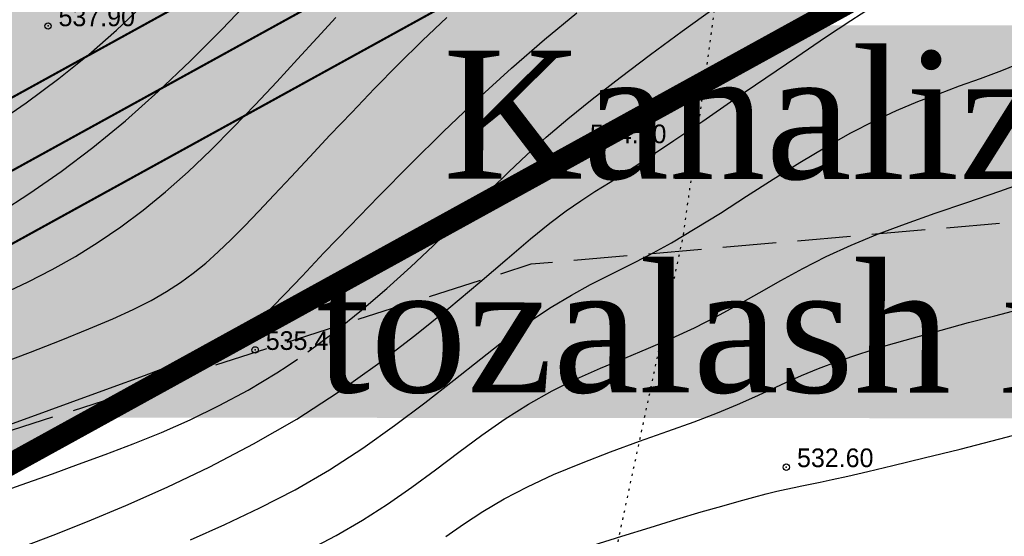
# Model space of a CAD drawing. Extents: x 0 to 363660, y 0 to 4201329.
# Tile 91 of 122: x 360548 to 360594, y 4200271 to 4200295. Entities that reach past the tile are written whole.
import ezdxf

# ---------------------------------------------------------------- set-up
doc = ezdxf.new("R2010")
doc.units = 0
doc.header["$LTSCALE"] = 0.5
doc.header["$MEASUREMENT"] = 0
doc.header["$PDMODE"] = 32
doc.header["$PDSIZE"] = 0.3
for name, pattern in [('CONTI', [0]), ('G_BUILDING_LINE', [3, 2, -1]), ('GOST2.303 6', [12, 8, -1.5, 1, -1.5]), ('STRIH_1', [3, 2, -1]), ('ДОРОГИ_ГРУНТ', [7, 5, -2]), ('Контура низ откосов  Штриховая 0.1-0.5 - - - - - - -', [0.6, 0.1, -0.5])]:
    doc.linetypes.add(name, pattern=pattern)
for name, color, linetype in [('(004) Точки рельефа', 7, 'Continuous'), ('(034) Формы рельефа', 32, 'Continuous'), ('GORIZDEFAULT', 32, 'CONTI'), ('PI_TTDEFAULT', 5, 'CONTI'), ('ХХХ Сув', 150, 'ИК_Водопровод -------в--------'), ('Штрих Стекло', 7, 'Continuous')]:
    doc.layers.add(name, color=color, linetype=linetype)
doc.layers.add('(032) Горизонтали утолщенные', color=32, linetype='Continuous', lineweight=30)
doc.layers.add('.', color=7, linetype='Continuous', lineweight=15)
doc.styles.add('D-431', font='d431.ttf')
doc.styles.get("Standard").update_dxf_attribs({"font": 'times.ttf'})
doc.styles.add('TimesNewRomanCyr', font='times.ttf', dxfattribs={"width": 0.5, "height": 1})
doc.linetypes.add('ИК_Водопровод -------в--------', pattern='A,9,-0.6,["В",Standard,S=1.2,R=0,X=0,Y=-0.6],-1.2', length=10.8)
doc.dimstyles.new('GENPLAN1', dxfattribs={"dimscale": 0.5, "dimtxt": 1, "dimasz": 1.2, "dimexe": 1.3, "dimexo": 1.5, "dimgap": 0.5, "dimtad": 1, "dimdec": 1, "dimzin": 0, "dimdsep": 46, "dimtxsty": 'TimesNewRomanCyr', "dimblk1": 'OBLIQUE', "dimblk2": 'OBLIQUE', "dimsah": 1, "dimcen": 1, "dimadec": 0, "dimazin": 0, "dimtfac": 0.75, "dimtdec": 1, "dimtix": 1, "dimtmove": 0, "dimatfit": 3, "dimfxl": 1, "dimtvp": 1.2, "dimtfill": 1, "dimlwd": 0, "dimlwe": 0, "dimarcsym": 0})

# ---------------------------------------------------------------- blocks, each defined once
blk = doc.blocks.new('gergrgrre')
at = {"layer": '(032) Горизонтали утолщенные', "color": 32}
for points in [[(360546.66, 4200278.86, 536), (360548.2, 4200279.44, 536), (360549.63, 4200280, 536), (360550.93, 4200280.52, 536), (360552.05, 4200281, 536), (360553.01, 4200281.44, 536), (360553.84, 4200281.86, 536), (360554.57, 4200282.28, 536), (360555.22, 4200282.7, 536), (360555.82, 4200283.14, 536), (360556.4, 4200283.61, 536), (360556.99, 4200284.13, 536), (360557.59, 4200284.71, 536), (360558.22, 4200285.34, 536), (360558.89, 4200286.04, 536), (360559.61, 4200286.81, 536), (360560.4, 4200287.65, 536), (360561.27, 4200288.58, 536), (360562.21, 4200289.59, 536), (360563.23, 4200290.66, 536), (360564.3, 4200291.78, 536), (360565.41, 4200292.91, 536), (360566.55, 4200294.03, 536), (360567.68, 4200295.11, 536)], [(360555.68, 4200270.65, 534), (360557.29, 4200271.36, 534), (360558.93, 4200272.14, 534), (360560.58, 4200272.99, 534), (360562.19, 4200273.93, 534), (360563.75, 4200274.94, 534), (360565.24, 4200276, 534), (360566.66, 4200277.07, 534), (360568.01, 4200278.13, 534), (360569.27, 4200279.13, 534), (360570.46, 4200280.06, 534), (360571.55, 4200280.87, 534), (360572.56, 4200281.55, 534), (360573.51, 4200282.11, 534), (360574.41, 4200282.6, 534), (360575.31, 4200283.06, 534), (360576.22, 4200283.51, 534), (360577.17, 4200284, 534), (360578.2, 4200284.56, 534), (360579.31, 4200285.22, 534), (360580.49, 4200285.95, 534), (360581.71, 4200286.74, 534), (360582.96, 4200287.53, 534), (360584.21, 4200288.31, 534), (360585.43, 4200289.05, 534), (360586.59, 4200289.71, 534), (360587.69, 4200290.27, 534), (360588.73, 4200290.75, 534), (360589.73, 4200291.17, 534), (360590.71, 4200291.54, 534), (360591.67, 4200291.9, 534), (360592.65, 4200292.25, 534), (360593.65, 4200292.63, 534), (360594.68, 4200293.05, 534)]]:
    blk.add_polyline3d(points, dxfattribs=at)
at = {"layer": '(034) Формы рельефа', "linetype": 'Контура низ откосов  Штриховая 0.1-0.5 - - - - - - -', "flags": 128}
blk.add_lwpolyline([(360589.088, 4200242.668), (360587.705, 4200243.278), (360578.456, 4200247.357), (360575.587, 4200252.782), (360574.721, 4200258.835), (360574.721, 4200265.997), (360578.755, 4200284.89), (360581.481, 4200304.656), (360579.37, 4200314.08), (360561.764, 4200357.786), (360556.279, 4200377.887), (360546.62, 4200399.62), (360536.38, 4200418.02), (360522.245, 4200430.06), (360515.173, 4200439.574), (360507.418, 4200450.007), (360505.582, 4200463.114), (360503.866, 4200475.374), (360498.116, 4200494.428), (360500.15, 4200507.7), (360499.18, 4200521.099), (360498.99, 4200540.38), (360504.242, 4200575.103), (360507.086, 4200605.662), (360505.315, 4200629.074), (360505.686, 4200646.206), (360502.28, 4200658.391), (360491.452, 4200684.326), (360483.224, 4200696.605), (360475.279, 4200704.884), (360460.273, 4200717.366), (360452.09, 4200727.191), (360440.499, 4200743.83), (360425.985, 4200757.822), (360416.473, 4200771.221), (360410.648, 4200787.414), (360404.398, 4200804.789), (360396.966, 4200820.326), (360395.32, 4200831.87), (360395.32, 4200844.595), (360396.661, 4200858.25), (360395.36, 4200875.434), (360394.837, 4200885.743), (360390.271, 4200903.813), (360386.636, 4200912.941), (360386.642, 4200930.777), (360385.427, 4200942.172), (360379.16, 4200953.324), (360362.03, 4200962.62)], dxfattribs=at)
at = {"layer": '(034) Формы рельефа', "linetype": 'ДОРОГИ_ГРУНТ', "flags": 128}
blk.add_lwpolyline([(360482.781, 4200258.269), (360503.36, 4200262.12), (360540.16, 4200273.49), (360571.629, 4200283.566), (360597.478, 4200285.82), (360621.43, 4200291.754), (360645.869, 4200300.203), (360663.014, 4200309.823), (360672.864, 4200318.692), (360696.547, 4200338.682), (360725.059, 4200358.436), (360749.385, 4200374.03), (360784.309, 4200395.099), (360811.615, 4200410.2), (360839.044, 4200435.53), (360866.689, 4200461.551), (360893.596, 4200482.577), (360919.739, 4200495.686), (360930.957, 4200499.104), (360950, 4200501.5), (360970.569, 4200508.087), (360980.41, 4200514.465), (360985.626, 4200527.791), (360988.679, 4200544.648), (360993.436, 4200584.307), (360994.52, 4200600.42), (360996.832, 4200613.062), (361003.742, 4200621.144), (361014.029, 4200628.488), (361032.05, 4200637.005), (361049.856, 4200645.42), (361060.221, 4200655.432), (361085.506, 4200687.483), (361100.578, 4200706.587), (361115.074, 4200727.431), (361116.743, 4200734.74), (361120.605, 4200787.819), (361123, 4200820.4), (361129.426, 4200846.644), (361137.082, 4200864.849), (361150.22, 4200896.626), (361157.514, 4200904.483), (361166.834, 4200910.639), (361181.725, 4200916.67), (361194.873, 4200924.395), (361209.205, 4200933.175), (361217.185, 4200942.931)], dxfattribs=at)
at = {"layer": 'GORIZDEFAULT', "color": 32}
for points in [[(360547.9, 4200270.35, 534.5), (360549.26, 4200270.87, 534.5), (360550.87, 4200271.51, 534.5), (360552.66, 4200272.26, 534.5), (360554.59, 4200273.11, 534.5), (360556.6, 4200274.07, 534.5), (360558.64, 4200275.14, 534.5), (360560.66, 4200276.3, 534.5), (360562.6, 4200277.56, 534.5), (360564.44, 4200278.88, 534.5), (360566.18, 4200280.21, 534.5), (360567.78, 4200281.5, 534.5), (360569.23, 4200282.72, 534.5), (360570.51, 4200283.81, 534.5), (360571.6, 4200284.74, 534.5), (360572.51, 4200285.47, 534.5), (360573.27, 4200286.05, 534.5), (360573.95, 4200286.52, 534.5), (360574.61, 4200286.96, 534.5), (360575.32, 4200287.4, 534.5), (360576.14, 4200287.91, 534.5), (360577.12, 4200288.55, 534.5), (360578.31, 4200289.34, 534.5), (360579.67, 4200290.26, 534.5), (360581.12, 4200291.26, 534.5), (360582.61, 4200292.28, 534.5), (360584.06, 4200293.27, 534.5), (360585.41, 4200294.18, 534.5), (360586.59, 4200294.97, 534.5), (360587.56, 4200295.59, 534.5)], [(360574.53, 4200270.39, 532.5), (360575.87, 4200270.82, 532.5), (360577.2, 4200271.23, 532.5), (360578.45, 4200271.61, 532.5), (360579.58, 4200271.95, 532.5), (360580.55, 4200272.23, 532.5), (360581.37, 4200272.46, 532.5), (360582.05, 4200272.65, 532.5), (360582.63, 4200272.8, 532.5), (360583.13, 4200272.92, 532.5), (360583.56, 4200273.02, 532.5), (360583.94, 4200273.1, 532.5), (360584.3, 4200273.18, 532.5), (360584.69, 4200273.25, 532.5), (360585.15, 4200273.35, 532.5), (360585.72, 4200273.47, 532.5), (360586.45, 4200273.63, 532.5), (360587.38, 4200273.84, 532.5), (360588.56, 4200274.12, 532.5), (360590.02, 4200274.48, 532.5), (360591.71, 4200274.9, 532.5), (360593.56, 4200275.37, 532.5), (360595.51, 4200275.89, 532.5)], [(360546.05, 4200275.63, 535.5), (360548.09, 4200276.36, 535.5), (360550.06, 4200277.08, 535.5), (360551.9, 4200277.75, 535.5), (360553.54, 4200278.35, 535.5), (360554.92, 4200278.87, 535.5), (360558.29, 4200280.28, 535.5), (360558.4, 4200280.38, 535.5), (360558.54, 4200280.52, 535.5), (360558.75, 4200280.73, 535.5), (360559.06, 4200281.06, 535.5), (360559.5, 4200281.52, 535.5), (360560.11, 4200282.16, 535.5), (360560.91, 4200283, 535.5), (360561.93, 4200284.08, 535.5), (360563.14, 4200285.34, 535.5), (360564.5, 4200286.74, 535.5), (360565.98, 4200288.24, 535.5), (360567.53, 4200289.77, 535.5), (360569.12, 4200291.28, 535.5), (360570.71, 4200292.73, 535.5), (360572.26, 4200294.08, 535.5), (360573.76, 4200295.32, 535.5)], [(360540.19, 4200270.51, 535), (360541.69, 4200271.05, 535), (360543.08, 4200271.55, 535), (360544.39, 4200272.01, 535), (360545.64, 4200272.46, 535), (360546.85, 4200272.89, 535), (360548.03, 4200273.31, 535), (360549.23, 4200273.74, 535), (360550.44, 4200274.19, 535), (360551.7, 4200274.65, 535), (360553, 4200275.14, 535), (360554.33, 4200275.68, 535), (360555.67, 4200276.27, 535), (360557.03, 4200276.93, 535), (360558.39, 4200277.65, 535), (360559.73, 4200278.46, 535), (360560.21, 4200278.78, 535), (360560.69, 4200279.1, 535)], [(360546.38, 4200290, 537.5), (360547.99, 4200291.11, 537.5), (360549.52, 4200292.25, 537.5), (360550.93, 4200293.38, 537.5), (360552.22, 4200294.51, 537.5), (360553.39, 4200295.62, 537.5)], [(360561.18, 4200279.45, 535), (360562.46, 4200280.4, 535), (360563.69, 4200281.4, 535), (360564.87, 4200282.42, 535), (360566, 4200283.43, 535), (360567.05, 4200284.42, 535), (360568.02, 4200285.36, 535), (360568.92, 4200286.24, 535), (360569.76, 4200287.07, 535), (360570.58, 4200287.88, 535), (360571.43, 4200288.68, 535), (360572.33, 4200289.5, 535), (360573.34, 4200290.36, 535), (360574.48, 4200291.29, 535), (360575.79, 4200292.3, 535), (360577.22, 4200293.37, 535), (360578.7, 4200294.46, 535), (360580.19, 4200295.54, 535)], [(360546.93, 4200282.18, 536.5), (360548.09, 4200282.73, 536.5), (360549.21, 4200283.31, 536.5), (360550.3, 4200283.92, 536.5), (360551.37, 4200284.58, 536.5), (360552.42, 4200285.3, 536.5), (360553.47, 4200286.08, 536.5), (360554.52, 4200286.94, 536.5), (360555.58, 4200287.88, 536.5), (360556.64, 4200288.89, 536.5), (360557.69, 4200289.95, 536.5), (360558.72, 4200291.02, 536.5), (360559.72, 4200292.1, 536.5), (360560.69, 4200293.15, 536.5), (360561.62, 4200294.16, 536.5), (360562.49, 4200295.11, 536.5)], [(360546.76, 4200285.98, 537), (360548.17, 4200286.88, 537), (360549.63, 4200287.9, 537), (360551.12, 4200289.02, 537), (360552.64, 4200290.27, 537), (360554.17, 4200291.64, 537), (360555.68, 4200293.08, 537), (360557.15, 4200294.55, 537), (360558.55, 4200296.01, 537), (360559.83, 4200297.39, 537), (360560.99, 4200298.65, 537), (360561.97, 4200299.74, 537), (360562.78, 4200300.62, 537), (360563.41, 4200301.31, 537), (360563.9, 4200301.84, 537), (360564.28, 4200302.24, 537), (360564.57, 4200302.54, 537), (360564.81, 4200302.77, 537), (360565.01, 4200302.95, 537), (360565.2, 4200303.12, 537), (360565.41, 4200303.29, 537), (360565.63, 4200303.47, 537), (360565.89, 4200303.69, 537), (360566.2, 4200303.95, 537)], [(360561.26, 4200270.2, 533.5), (360562.51, 4200270.85, 533.5), (360563.73, 4200271.56, 533.5), (360564.9, 4200272.32, 533.5), (360566.04, 4200273.12, 533.5), (360567.15, 4200273.93, 533.5), (360568.24, 4200274.75, 533.5), (360569.32, 4200275.55, 533.5), (360570.41, 4200276.31, 533.5), (360571.5, 4200277, 533.5), (360572.62, 4200277.62, 533.5), (360573.75, 4200278.18, 533.5), (360574.88, 4200278.68, 533.5), (360576.01, 4200279.16, 533.5), (360577.12, 4200279.62, 533.5), (360578.21, 4200280.09, 533.5), (360579.27, 4200280.58, 533.5), (360580.3, 4200281.1, 533.5), (360581.3, 4200281.65, 533.5), (360582.3, 4200282.21, 533.5), (360583.31, 4200282.79, 533.5), (360584.35, 4200283.36, 533.5), (360585.44, 4200283.92, 533.5), (360586.6, 4200284.45, 533.5), (360587.83, 4200284.96, 533.5), (360589.15, 4200285.45, 533.5), (360590.54, 4200285.94, 533.5), (360592.01, 4200286.44, 533.5), (360593.56, 4200286.98, 533.5), (360595.19, 4200287.56, 533.5)], [(360561.26, 4200270.2, 533.5), (360562.51, 4200270.85, 533.5), (360563.73, 4200271.56, 533.5), (360564.9, 4200272.32, 533.5), (360566.04, 4200273.12, 533.5), (360567.15, 4200273.93, 533.5), (360568.24, 4200274.75, 533.5), (360569.32, 4200275.55, 533.5), (360570.41, 4200276.31, 533.5), (360571.5, 4200277, 533.5), (360572.62, 4200277.62, 533.5), (360573.75, 4200278.18, 533.5), (360574.88, 4200278.68, 533.5), (360576.01, 4200279.16, 533.5), (360577.12, 4200279.62, 533.5), (360578.21, 4200280.09, 533.5), (360579.27, 4200280.58, 533.5), (360580.3, 4200281.1, 533.5), (360581.3, 4200281.65, 533.5), (360582.3, 4200282.21, 533.5), (360583.31, 4200282.79, 533.5), (360584.35, 4200283.36, 533.5), (360585.44, 4200283.92, 533.5), (360586.6, 4200284.45, 533.5), (360587.83, 4200284.96, 533.5), (360589.15, 4200285.45, 533.5), (360590.54, 4200285.94, 533.5), (360592.01, 4200286.44, 533.5), (360593.56, 4200286.98, 533.5), (360595.19, 4200287.56, 533.5)], [(360567.63, 4200270.8, 533), (360568.47, 4200271.38, 533), (360569.37, 4200271.97, 533), (360570.36, 4200272.56, 533), (360571.46, 4200273.13, 533), (360572.68, 4200273.7, 533), (360573.99, 4200274.24, 533), (360575.34, 4200274.76, 533), (360576.7, 4200275.26, 533), (360578.02, 4200275.73, 533), (360579.25, 4200276.18, 533), (360580.35, 4200276.59, 533), (360581.29, 4200276.98, 533), (360582.1, 4200277.34, 533), (360582.84, 4200277.68, 533), (360583.55, 4200278.01, 533), (360584.28, 4200278.34, 533), (360585.08, 4200278.67, 533), (360585.99, 4200279.01, 533), (360587.06, 4200279.37, 533), (360588.25, 4200279.74, 533), (360589.52, 4200280.11, 533), (360590.81, 4200280.47, 533), (360592.1, 4200280.82, 533), (360593.33, 4200281.14, 533), (360594.45, 4200281.43, 533)]]:
    blk.add_polyline3d(points, dxfattribs=at)
at = {"layer": 'PI_TTDEFAULT', "color": 5}
for p in [(360549.02, 4200294.71, 537.9), (360573.88, 4200289.22, 534.8), (360558.71, 4200279.54, 535.4), (360583.57, 4200274.05, 532.6)]:
    blk.add_point(p, dxfattribs=at)
at = {"layer": '(004) Точки рельефа', "style": 'D-431'}
for s, p in [('537.90', (360549.51, 4200294.7)), ('534.80', (360574.38, 4200289.22)), ('535.40', (360559.21, 4200279.54)), ('532.60', (360584.07, 4200274.05))]:
    blk.add_text(s, height=0.875, dxfattribs=at).set_placement(p)
blk = doc.blocks.new('_Oblique')
at = {"color": 0, "linetype": 'ByBlock', "lineweight": -2}
blk.add_line((-0.5, -0.5), (0.5, 0.5), dxfattribs=at)
blk = doc.blocks.new('*D485')
at = {"color": 0, "linetype": 'G_BUILDING_LINE', "lineweight": 0, "transparency": 16777216}
for p, q in [((360567.824, 4200308.657), (360568.725, 4200307.037)), ((360542.87, 4200293.394), (360568.409, 4200307.605)), ((360542.284, 4200294.447), (360543.186, 4200292.826))]:
    blk.add_line(p, q, dxfattribs=at)
at = {"layer": 'Defpoints', "color": 0, "linetype": 'Continuous', "transparency": 16777216}
for p in [(360567.459, 4200309.313), (360568.409, 4200307.605), (360541.92, 4200295.102)]:
    blk.add_point(p, dxfattribs=at)
at = {"color": 0, "linetype": 'Continuous', "lineweight": 0, "transparency": 16777216, "xscale": 0.6, "yscale": 0.6, "zscale": 0.6}
for p, rotation in [((360568.409, 4200307.605), 29.09275174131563), ((360542.87, 4200293.394), 209.0927517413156)]:
    blk.add_blockref('_Oblique', p, dxfattribs=dict(at, rotation=rotation))
at = {"color": 0, "linetype": 'Continuous', "transparency": 16777216, "insert": (360555.27, 4200301.164), "char_height": 1, "attachment_point": 5, "rotation": 29.0928, "style": 'TimesNewRomanCyr', "bg_fill": 3, "box_fill_scale": 1.25, "bg_fill_color": 256, "bg_fill_true_color": 13158600, "bg_fill_transparency": 0}
blk.add_mtext('29.2', dxfattribs=at)

msp = doc.modelspace()

# ---------------------------------------------------------------- hatches: boundary and pattern name
at = {"layer": '.', "ltscale": 0.149071}
h = msp.add_hatch(color=256, dxfattribs=at)
h.dxf.hatch_style = 1
h.set_gradient(color1=(255, 255, 255), tint=1)
h.paths.add_polyline_path([(359890.241, 4200193.891), (361190.241, 4200193.891), (361190.241, 4201328.891), (359890.241, 4201328.891)])
h.paths.add_polyline_path([(359905.241, 4201313.891), (361175.241, 4201313.891), (361175.241, 4200208.891), (359905.241, 4200208.891)], flags=16)
h = msp.add_hatch(color=256, dxfattribs=at)
h.dxf.hatch_style = 1
h.set_gradient(color1=(51, 204, 0), color2=(51, 204, 0), tint=1)
edge = h.paths.add_edge_path()
edge.add_line((361134.955, 4200608.327), (360514.494, 4200266.411))
edge.add_arc((360509.185, 4200276.045), 11, 226.1663, 298.8577, ccw=False)
edge.add_line((360501.567, 4200268.11), (360238.667, 4200520.519))
edge.add_line((360238.667, 4200520.519), (360063.771, 4200791.021))
edge.add_line((360063.771, 4200791.021), (360055.869, 4200786.666))
edge.add_line((360055.869, 4200786.666), (360231.678, 4200514.752))
edge.add_line((360231.678, 4200514.752), (360505.949, 4200251.426))
edge.add_line((360505.949, 4200251.426), (361159.312, 4200611.473))
edge.add_line((361159.312, 4200611.473), (360747.942, 4201168.046))
edge.add_line((360747.942, 4201168.046), (360739.99, 4201163.663))
edge.add_line((360739.99, 4201163.663), (361138.492, 4200624.499))
edge.add_arc((361129.646, 4200617.961), 11, -61.1423, 36.4685, ccw=False)
h.paths.add_polyline_path([(360635.673, 4200691.995), (360780.102, 4200429.905), (360566.526, 4200312.211), (360568.119, 4200309.29), (360507.955, 4200275.985), (360501.782, 4200287.198), (360494.307, 4200283.398), (360465.92, 4200310.652), (360492.99, 4200325.73), (360496.558, 4200319.096), (360521.869, 4200333.03), (360529.686, 4200318.832), (360555.304, 4200332.783), (360566.527, 4200312.211), (360586.689, 4200323.322), (360558.05, 4200375.292), (360464.998, 4200324.014), (360283.729, 4200498.05)], flags=16)
edge = h.paths.add_edge_path(flags=17)
edge.add_line((361133.667, 4200620.933), (360949.42, 4200870.214))
edge.add_arc((360945.4, 4200867.242), 5, 36.4685, 118.8577)
edge.add_line((360942.986, 4200871.621), (360648.845, 4200709.53))
edge.add_arc((360651.259, 4200705.151), 5, 118.8577, 208.8577)
edge.add_line((360646.88, 4200702.738), (360795.17, 4200433.642))
edge.add_arc((360799.549, 4200436.055), 5, 208.8577, 298.8577)
edge.add_line((360801.962, 4200431.676), (361132.059, 4200613.582))
edge.add_arc((361129.646, 4200617.961), 5, 298.8577, 396.4685)
h.paths.add_polyline_path([(360656.693, 4200703.578), (360944.264, 4200862.049), (361123.713, 4200619.259), (360801.122, 4200441.489)], flags=16)
edge = h.paths.add_edge_path(flags=17)
edge.add_line((360789.915, 4200430.746), (360641.624, 4200699.842))
edge.add_arc((360637.246, 4200697.429), 5, 28.8634, 118.8577)
edge.add_line((360634.832, 4200701.808), (360274.624, 4200503.308))
edge.add_arc((360277.037, 4200498.929), 5, 118.8577, 226.1663)
edge.add_line((360273.574, 4200495.323), (360505.722, 4200272.438))
edge.add_arc((360509.185, 4200276.045), 5, 226.1663, 298.8577)
edge.add_line((360511.598, 4200271.666), (360519.249, 4200275.882))
edge.add_line((360519.249, 4200275.882), (360524.504, 4200278.777))
edge.add_line((360524.504, 4200278.777), (360787.949, 4200423.954))
edge.add_arc((360785.536, 4200428.333), 5, 298.8577, 388.8577)
edge = h.paths.add_edge_path(flags=17)
edge.add_arc((360385.769, 4200927.93), 5, 28.8577, 118.8577)
edge.add_line((360383.356, 4200932.309), (360379.852, 4200930.379))
edge.add_line((360379.852, 4200930.379), (360528.625, 4200660.407))
edge.add_line((360528.625, 4200660.407), (360265.595, 4200515.46))
edge.add_line((360265.595, 4200515.46), (360250.316, 4200530.13))
edge.add_line((360250.316, 4200530.13), (360093.542, 4200772.602))
edge.add_line((360093.542, 4200772.602), (360090.338, 4200770.837))
edge.add_arc((360092.751, 4200766.458), 5, 118.8577, 212.8852)
edge.add_line((360088.552, 4200763.743), (360240.685, 4200528.449))
edge.add_line((360240.685, 4200528.449), (360243.327, 4200524.363))
edge.add_line((360243.327, 4200524.363), (360261.485, 4200506.929))
edge.add_arc((360264.948, 4200510.536), 5, 226.1663, 298.8577)
edge.add_line((360267.361, 4200506.157), (360536.472, 4200654.455))
edge.add_arc((360534.059, 4200658.834), 5, 298.8592, 388.857)
edge.add_line((360538.438, 4200661.247), (360390.148, 4200930.343))
edge = h.paths.add_edge_path(flags=17)
edge.add_line((360749.145, 4201133.884), (360745.026, 4201131.614))
edge.add_line((360745.026, 4201131.614), (360929.872, 4200881.521))
edge.add_line((360929.872, 4200881.521), (360645.109, 4200724.598))
edge.add_line((360645.109, 4200724.598), (360496.336, 4200994.569))
edge.add_line((360496.336, 4200994.569), (360492.833, 4200992.639))
edge.add_arc((360495.246, 4200988.26), 5, 118.8577, 208.8585)
edge.add_line((360490.867, 4200985.847), (360639.157, 4200716.751))
edge.add_arc((360643.536, 4200719.164), 5, 208.8577, 298.8514)
edge.add_line((360645.949, 4200714.785), (360938.218, 4200875.845))
edge.add_arc((360935.805, 4200880.224), 5, 298.8577, 396.4685)
edge.add_line((360939.826, 4200883.196), (360755.579, 4201132.477))
edge.add_arc((360751.558, 4201129.505), 5, 36.4694, 118.8577)
at = {"layer": 'Штрих Стекло', "linetype": 'Continuous'}
h = msp.add_hatch(color=5, dxfattribs=at)
h.dxf.hatch_style = 1
h.set_gradient(color1=(173, 173, 173), color2=(166, 166, 166), one_color=1, tint=0.65)
edge = h.paths.add_edge_path()
edge.add_line((360067.205, 4200806.615), (360049.645, 4200796.938))
edge.add_arc((360052.059, 4200792.559), 5, 32.8852, 118.8577, ccw=False)
edge.add_line((360056.257, 4200795.274), (360060.259, 4200789.085))
edge.add_line((360060.259, 4200789.085), (360069.039, 4200793.924))
edge.add_line((360069.039, 4200793.924), (360065.267, 4200799.758))
edge.add_arc((360069.63, 4200802.227), 5.014, 118.9259, 209.5037, ccw=False)
edge = h.paths.add_edge_path()
edge.add_line((360236.317, 4200517.23), (360498.797, 4200265.225))
edge.add_arc((360509.185, 4200276.045), 15, 226.1663, 298.8577)
edge.add_line((360516.425, 4200262.908), (361136.886, 4200604.824))
edge.add_arc((361129.646, 4200617.961), 15, 298.8577, 396.4685)
edge.add_line((361141.709, 4200626.877), (360736.189, 4201168.806))
edge.add_arc((360740.21, 4201171.777), 5, 118.8577, 216.4685, ccw=False)
edge.add_line((360737.797, 4201176.157), (360731.547, 4201172.713))
edge.add_line((360731.547, 4201172.713), (361139.296, 4200625.094))
edge.add_arc((361129.646, 4200617.961), 12, -61.1423, 36.4685, ccw=False)
edge.add_line((361135.438, 4200607.451), (360507.891, 4200266.197))
edge.add_line((360507.891, 4200266.197), (360237.512, 4200520.465))
edge.add_line((360237.512, 4200520.465), (360062.893, 4200790.537))
edge.add_line((360062.893, 4200790.537), (360060.259, 4200789.085))
edge.add_line((360060.259, 4200789.085), (360234.992, 4200518.836))
edge.add_arc((360242.55, 4200523.723), 9, 212.8852, 226.1663)
edge = h.paths.add_edge_path(flags=16)
edge.add_line((360274.624, 4200503.308), (360634.832, 4200701.808))
edge.add_arc((360637.246, 4200697.429), 5, 28.8577, 118.8577, ccw=False)
edge.add_line((360641.625, 4200699.842), (360789.915, 4200430.746))
edge.add_arc((360785.536, 4200428.333), 5, -61.1423, 28.8577, ccw=False)
edge.add_line((360787.949, 4200423.954), (360511.598, 4200271.666))
edge.add_arc((360509.185, 4200276.045), 5, 226.8238, 298.8577, ccw=False)
edge.add_line((360505.764, 4200272.399), (360273.569, 4200495.328))
edge.add_arc((360277.037, 4200498.929), 5, 118.8577, 226.0752, ccw=False)
h.paths.add_polyline_path([(360274.624, 4200503.308), (360631.329, 4200699.877), (360780.102, 4200429.905), (360509.832, 4200280.969)], flags=0)
edge = h.paths.add_edge_path(flags=16)
edge.add_line((360648.845, 4200709.53), (360942.986, 4200871.621))
edge.add_arc((360945.4, 4200867.242), 5, 36.4685, 118.8577, ccw=False)
edge.add_line((360949.42, 4200870.214), (361133.667, 4200620.933))
edge.add_arc((361129.646, 4200617.961), 5, -61.1423, 36.4685, ccw=False)
edge.add_line((361132.059, 4200613.582), (360801.962, 4200431.676))
edge.add_arc((360799.549, 4200436.055), 5, 208.8577, 298.8577, ccw=False)
edge.add_line((360795.17, 4200433.642), (360646.88, 4200702.738))
edge.add_arc((360651.259, 4200705.151), 5, 118.8577, 208.8577, ccw=False)
h.paths.add_polyline_path([(360652.349, 4200711.46), (360938.867, 4200869.351), (361123.713, 4200619.259), (360801.122, 4200441.489)], flags=0)
edge = h.paths.add_edge_path(flags=17)
edge.add_line((361139.296, 4200625.094), (360731.547, 4201172.713))
edge.add_line((360731.547, 4201172.713), (360723.659, 4201168.366))
edge.add_arc((360726.073, 4201163.987), 5, 36.4685, 118.8577, ccw=False)
edge.add_line((360730.093, 4201166.959), (360939.826, 4200883.196))
edge.add_arc((360935.805, 4200880.224), 5, -61.1423, 36.4685, ccw=False)
edge.add_line((360938.218, 4200875.845), (360645.95, 4200714.785))
edge.add_arc((360643.536, 4200719.164), 5, 208.8577, 298.8577, ccw=False)
edge.add_line((360639.157, 4200716.751), (360490.867, 4200985.847))
edge.add_arc((360495.246, 4200988.26), 5, 118.8577, 208.8577, ccw=False)
edge.add_line((360492.833, 4200992.639), (360478.82, 4200984.917))
edge.add_arc((360481.233, 4200980.538), 5, 28.8577, 118.8577, ccw=False)
edge.add_line((360485.612, 4200982.951), (360633.903, 4200713.855))
edge.add_arc((360629.523, 4200711.442), 5, -61.1423, 28.8555, ccw=False)
edge.add_line((360631.937, 4200707.063), (360550.485, 4200662.177))
edge.add_arc((360548.072, 4200666.557), 5, 208.8577, 298.8577, ccw=False)
edge.add_line((360543.693, 4200664.143), (360395.403, 4200933.239))
edge.add_arc((360399.782, 4200935.652), 5, 118.8577, 208.8577, ccw=False)
edge.add_line((360397.369, 4200940.032), (360749.145, 4201133.884))
edge.add_arc((360751.558, 4201129.505), 5, 36.4685, 118.8577, ccw=False)
edge.add_line((360755.579, 4201132.477), (360745.985, 4201145.458))
edge.add_arc((360741.964, 4201142.486), 5, -61.1423, 36.4685, ccw=False)
edge.add_line((360744.377, 4201138.107), (360086.378, 4200775.506))
edge.add_arc((360084.042, 4200779.927), 5, 212.8852, 297.8504, ccw=False)
edge.add_line((360079.844, 4200777.212), (360088.552, 4200763.743))
edge.add_arc((360092.751, 4200766.458), 5, 118.8577, 212.8852, ccw=False)
edge.add_line((360090.338, 4200770.837), (360383.356, 4200932.309))
edge.add_arc((360385.769, 4200927.93), 5, 28.8577, 118.8577, ccw=False)
edge.add_line((360390.148, 4200930.343), (360538.438, 4200661.248))
edge.add_arc((360534.059, 4200658.834), 5, -61.1423, 28.8577, ccw=False)
edge.add_line((360536.472, 4200654.455), (360267.361, 4200506.157))
edge.add_arc((360264.948, 4200510.536), 5, 226.1663, 298.8577, ccw=False)
edge.add_line((360261.485, 4200506.929), (360243.327, 4200524.363))
edge.add_line((360243.327, 4200524.363), (360069.039, 4200793.924))
edge.add_line((360069.039, 4200793.924), (360062.893, 4200790.537))
edge.add_line((360062.893, 4200790.537), (360237.512, 4200520.465))
edge.add_line((360237.512, 4200520.465), (360507.891, 4200266.197))
edge.add_line((360507.891, 4200266.197), (361135.438, 4200607.451))
edge.add_arc((361129.646, 4200617.961), 12, 298.8577, 396.4685)

# ---------------------------------------------------------------- linework, layer by layer
at = {"ltscale": 0.149071, "const_width": 0.1}
msp.add_lwpolyline([(359943.476, 4200738.432), (360053.157, 4200798.874, -0.393772), (360059.769, 4200797.209), (360238.667, 4200520.519), (360501.567, 4200268.11, 0.328259), (360514.494, 4200266.411), (361134.955, 4200608.327, 0.453677), (361138.492, 4200624.499), (360736.189, 4201168.806, -0.453677), (360737.797, 4201176.157), (360868.753, 4201248.322)], format="xyb", dxfattribs=at)
msp.add_lwpolyline([(360052.603, 4200791.717), (360231.678, 4200514.752), (360505.949, 4200251.426), (361159.312, 4200611.473), (360744.344, 4201172.914)], dxfattribs=at)
at = {"color": 1, "linetype": 'GOST2.303 6', "lineweight": 30, "const_width": 1.035}
msp.add_lwpolyline([(360055.869, 4200786.666), (360747.942, 4201168.046), (361159.312, 4200611.473), (360505.949, 4200251.426), (360231.678, 4200514.752)], close=True, dxfattribs=at)
at = {"color": 7, "linetype": 'STRIH_1', "ltscale": 2, "true_color": 0xffffff, "const_width": 0.1}
msp.add_lwpolyline([(360062.093, 4200799.14), (360240.997, 4200522.441), (360503.645, 4200270.274, 0.328259), (360513.046, 4200269.038), (361133.507, 4200610.954, 0.453677), (361136.08, 4200622.716), (360733.263, 4201167.717)], format="xyb", dxfattribs=at)
at = {"ltscale": 0.149071, "const_width": 0.1}
msp.add_lwpolyline([(360641.625, 4200699.842), (360789.915, 4200430.746, -0.414214), (360787.949, 4200423.954), (360511.598, 4200271.666, -0.328259), (360505.722, 4200272.438), (360273.574, 4200495.323, -0.505731), (360274.624, 4200503.308), (360634.832, 4200701.808, -0.414214)], format="xyb", close=True, dxfattribs=at)

# ---------------------------------------------------------------- block references
at = {"linetype": 'Continuous'}
msp.add_blockref('gergrgrre', (0, 0), dxfattribs=at)

# ---------------------------------------------------------------- texts
at = {"layer": 'ХХХ Сув', "color": 0, "insert": (360592.169, 4200293.543, 533.015), "char_height": 6, "width": 80.26397, "attachment_point": 2, "rotation": 359.9612, "bg_fill": 1, "box_fill_scale": 1.2, "bg_fill_color": 7, "bg_fill_true_color": 16777215, "bg_fill_transparency": 0}
msp.add_mtext('{\\C32;Kanalizatsiya tozalash inshooti }', dxfattribs=at)

# ---------------------------------------------------------------- next in the draw order: dimensions: what is measured, and where the dimension line sits
at = {"color": 5, "linetype": 'Continuous'}
dim = msp.add_aligned_dim(p1=(360541.92, 4200295.102, 1.817), p2=(360567.459, 4200309.313, 1.817), distance=-1.954, dimstyle='GENPLAN1', dxfattribs=at)
dim.commit()
dim.dimension.update_dxf_attribs({"geometry": '*D485', "text_midpoint": (360555.27, 4200301.164, 1.817)})

doc.saveas('drawing.dxf')
